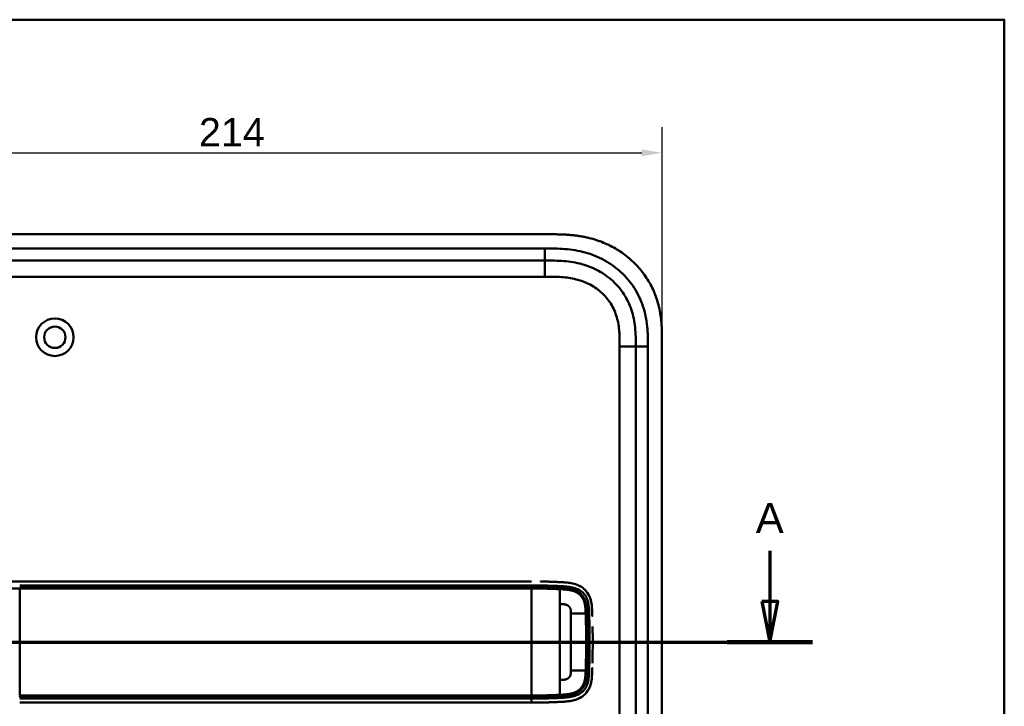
# Model space of a CAD drawing. Header units: millimetres. Extents: x 20 to 833, y 20 to 574.
# Tile 9 of 9: x 576 to 820, y 404 to 574. Entities that reach past the tile are written whole.
import ezdxf

# ---------------------------------------------------------------- set-up
doc = ezdxf.new("R2010")
doc.units = ezdxf.units.MM
doc.header["$LTSCALE"] = 2
for name, color, linetype, lineweight in [('Bemaßungen(DIN)', 7, 'Continuous', 25), ('Schnittansichtslinien(DIN)', 7, 'Continuous', 70), ('Sichtbare Kanten(DIN)', 7, 'Continuous', 50), ('Sichtbare tangentiale Kanten(DIN)', 7, 'Continuous', 50), ('Skizziergeometrie(DIN)', 7, 'Continuous', 50)]:
    doc.layers.add(name, color=color, linetype=linetype, lineweight=lineweight)
doc.styles.add('Aktuell-DINGroßer Text', font='arial.ttf')
doc.styles.add('STANDARD-DIN~0', font='arial.ttf')
doc.dimstyles.new('CAD-LAN', dxfattribs={"dimscale": 2, "dimtxt": 3.5, "dimasz": 2.5, "dimexe": 3.175, "dimexo": 0, "dimgap": 0.8, "dimtad": 1, "dimrnd": 1e-08, "dimtxsty": 'STANDARD-DIN~0', "dimcen": 0.09, "dimdle": 10, "dimclrd": 250, "dimclre": 250, "dimclrt": 250, "dimadec": 0, "dimazin": 2, "dimtfac": 1, "dimtmove": 0, "dimatfit": 3, "dimfxl": 1, "dimtolj": 1, "dimtzin": 0, "dimlwd": 25, "dimlwe": 25, "dimarcsym": 0})

# ---------------------------------------------------------------- blocks, each defined once
blk = doc.blocks.new('Ränder Standardrahmen')
at = {"layer": 'Skizziergeometrie(DIN)', "flags": 128}
blk.add_lwpolyline([(10, 10), (10, 287), (410, 287), (410, 10), (10, 10)], dxfattribs=at)
blk = doc.blocks.new('*D21')
at = {"layer": 'Bemaßungen(DIN)', "color": 250, "linetype": 'Continuous', "lineweight": 25, "true_color": 0x3f3f3f, "transparency": 16777216}
for p, q in [((521.15, 494.06), (521.15, 547.37)), ((735.15, 494.06), (735.15, 547.37)), ((526.15, 541.02), (730.15, 541.02))]:
    blk.add_line(p, q, dxfattribs=at)
at = {"layer": 'Bemaßungen(DIN)', "color": 250, "linetype": 'Continuous', "true_color": 0x3f3f3f, "transparency": 16777216}
for points in [[(526.15, 541.86), (526.15, 540.19), (521.15, 541.02)], [(730.15, 541.86), (730.15, 540.19), (735.15, 541.02)]]:
    blk.add_solid(points, dxfattribs=at)
at = {"layer": 'Defpoints', "color": 0, "linetype": 'Continuous', "transparency": 16777216}
for p in [(735.15, 541.02), (521.15, 494.06), (735.15, 494.06)]:
    blk.add_point(p, dxfattribs=at)
at = {"layer": 'Bemaßungen(DIN)', "color": 250, "linetype": 'Continuous', "lineweight": 25, "true_color": 0x3f3f3f, "transparency": 16777216, "insert": (620.37, 549.65), "char_height": 7, "attachment_point": 1, "style": 'STANDARD-DIN~0'}
blk.add_mtext('\\A1;214', dxfattribs=at)
blk = doc.blocks.new('2DTransSchnitt0')
at = {"layer": 'Schnittansichtslinien(DIN)', "linetype": 'Continuous'}
for p, q in [((380.94, 221.23), (380.94, 214.92)), ((379.94, 214.92), (380.94, 209.92)), ((381.94, 214.92), (379.94, 214.92)), ((380.94, 214.92), (380.94, 209.92)), ((380.94, 209.92), (381.94, 214.92)), ((246.43, 209.92), (386.22, 209.92))]:
    blk.add_line(p, q, dxfattribs=at)
at = {"layer": 'Schnittansichtslinien(DIN)', "linetype": 'Continuous', "lineweight": 140}
blk.add_line((375.66, 209.92), (386.22, 209.92), dxfattribs=at)
at = {"layer": 'Schnittansichtslinien(DIN)', "linetype": 'Continuous', "flags": 128}
blk.add_lwpolyline([(379.94, 214.92), (380.94, 209.92), (381.94, 214.92), (379.94, 214.92)], dxfattribs=at)
at = {"layer": 'Schnittansichtslinien(DIN)'}
blk.add_solid([(379.94, 214.92), (380.94, 209.92), (381.94, 214.92), (379.94, 214.92)], dxfattribs=at)
at = {"layer": 'Schnittansichtslinien(DIN)', "insert": (379.19, 223.42), "char_height": 3.73, "attachment_point": 7, "style": 'Aktuell-DINGroßer Text'}
blk.add_mtext('A', dxfattribs=at)

msp = doc.modelspace()

# ---------------------------------------------------------------- linework, layer by layer
at = {"layer": 'Sichtbare Kanten(DIN)'}
for p, q in [((707.11, 520.843), (548.188, 520.843)), ((706.111, 514.343), (561.187, 514.343)), ((728.649, 303.628), (728.649, 493.059)), ((735.149, 302.628), (735.149, 494.059)), ((702.786, 434.847), (575.934, 434.847)), ((712.572, 422.843), (712.573, 422.843)), ((716.623, 422.843), (716.623, 422.843)), ((712.573, 416.843), (712.572, 416.843)), ((716.623, 416.843), (716.623, 416.843)), ((575.934, 404.847), (702.786, 404.847))]:
    msp.add_line(p, q, dxfattribs=at)
for radius in [4.65, 2.65]:
    msp.add_circle((584.649, 495.343), radius, dxfattribs=at)
for centre, radius, start, end in [((702.649, 419.843), 14, 104.46083, 104.46616), ((702.649, 419.843), 13.8, 100.78374, 100.78832), ((702.649, 419.844), 13.799, 73.28693, 73.28729), ((702.648, 419.843), 11.701, 31.98569, 31.98649), ((702.649, 419.843), 11.6, 31.18578, 31.18695), ((702.649, 419.843), 11.5, 30.35256, 30.35418), ((702.649, 419.843), 11.5, 329.64582, 329.64689), ((702.649, 419.844), 11.6, 328.81305, 328.81381), ((702.65, 419.843), 11.698, 328.01351, 328.01403), ((702.649, 419.843), 14, 255.42748, 255.43284), ((702.649, 419.843), 13.8, 259.06815, 259.07275), ((702.648, 419.846), 13.803, 286.81616, 286.8165)]:
    msp.add_arc(centre, radius, start, end, dxfattribs=at)
for points, degree, knots in [([(735.149, 494.059), (735.149, 494.357), (735.149, 494.956), (735.143, 495.71), (735.131, 496.466), (735.113, 497.075), (735.079, 497.838), (735.041, 498.449), (734.966, 499.368), (734.864, 500.288), (734.653, 501.666), (734.398, 502.883), (733.991, 504.386), (733.591, 505.569), (732.999, 507.013), (732.453, 508.137), (731.683, 509.496), (730.998, 510.541), (730.064, 511.79), (729.256, 512.742), (728.175, 513.865), (727.258, 514.709), (726.05, 515.693), (725.039, 516.421), (723.724, 517.254), (722.635, 517.857), (721.233, 518.53), (720.083, 519.004), (718.616, 519.513), (717.423, 519.854), (716.066, 520.167), (715.155, 520.337), (714.24, 520.478), (713.629, 520.558), (712.866, 520.641), (712.255, 520.695), (711.492, 520.75), (710.883, 520.782), (709.97, 520.818), (708.759, 520.843), (707.708, 520.844), (707.11, 520.843)], 3, [0.00000945, 0.00000945, 0.00000945, 0.00000945, 0.02084254, 0.04167563, 0.05209218, 0.07292527, 0.08334182, 0.10417491, 0.11459146, 0.14584109, 0.16667419, 0.20834037, 0.22917346, 0.27083965, 0.29167274, 0.33333892, 0.35417201, 0.3958382, 0.41667129, 0.45833747, 0.47917057, 0.52083675, 0.54166984, 0.58333603, 0.60416912, 0.6458353, 0.66666839, 0.70833458, 0.72916767, 0.77083385, 0.79166695, 0.82291658, 0.83333313, 0.85416622, 0.86458277, 0.88541586, 0.89583241, 0.9166655, 0.92708204, 0.95833168, 0.99999787, 0.99999787, 0.99999787, 0.99999787]), ([(728.649, 493.059), (728.649, 493.859), (728.647, 495.443), (728.517, 497.749), (728.187, 499.966), (727.44, 502.795), (725.881, 506.073), (723.05, 509.416), (719.466, 511.959), (716.032, 513.321), (713.115, 513.958), (710.849, 514.235), (708.512, 514.342), (706.916, 514.343), (706.111, 514.343)], 3, [41.2275228, 41.2275228, 41.2275228, 41.2275228, 41.4710255, 41.7145268, 41.9580281, 42.2015293, 42.6885319, 43.1755344, 43.662537, 44.1495395, 44.3930408, 44.6365421, 44.8800433, 45.1235454, 45.1235454, 45.1235454, 45.1235454]), ([(549.307, 434.847), (549.692, 434.847), (550.059, 434.847), (550.863, 434.847), (551.283, 434.847), (552.548, 434.847), (553.436, 434.847), (556.309, 434.847), (558.39, 434.847), (563.537, 434.847), (566.646, 434.847), (571.807, 434.847), (573.871, 434.847), (575.934, 434.847)], 3, [0, 0, 0, 0, 0.1534173, 0.1534173, 0.3047718, 0.3047718, 0.5966116, 0.5966116, 1.2249955, 1.2249955, 2.1545342, 2.1545342, 2.7736042, 2.7736042, 2.7736042, 2.7736042]), ([(705.017, 434.837), (705.017, 434.837), (705.017, 434.837), (705.017, 434.837), (705.017, 434.837), (705.018, 434.837), (705.018, 434.837), (705.018, 434.837), (705.019, 434.837), (705.024, 434.836), (705.03, 434.836), (705.042, 434.836), (705.048, 434.836), (705.073, 434.836), (705.092, 434.836), (705.207, 434.834), (705.304, 434.833), (705.434, 434.83), (705.466, 434.83), (705.509, 434.829), (705.52, 434.829), (705.535, 434.829), (705.538, 434.829), (705.543, 434.829), (705.544, 434.829), (705.546, 434.829), (705.546, 434.829), (705.547, 434.829), (705.547, 434.829), (705.547, 434.829), (705.547, 434.829), (705.547, 434.829)], 3, [0, 0, 0, 0, 0.000010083, 0.000010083, 0.000030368, 0.000030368, 0.000084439, 0.000084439, 0.00022861, 0.00022861, 0.001766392, 0.001766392, 0.003816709, 0.003816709, 0.009284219, 0.009284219, 0.038444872, 0.038444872, 0.048164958, 0.048164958, 0.051405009, 0.051405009, 0.052485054, 0.052485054, 0.052845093, 0.052845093, 0.052965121, 0.052965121, 0.053005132, 0.053005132, 0.053043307, 0.053043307, 0.053043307, 0.053043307]), ([(709.915, 434.68), (709.915, 434.68), (709.896, 434.681), (709.706, 434.69), (709.34, 434.706), (708.785, 434.732), (708.03, 434.76), (707.224, 434.789), (706.55, 434.807), (706.058, 434.819), (705.743, 434.825), (705.601, 434.828), (705.547, 434.829)], 5, [0, 0, 0, 0, 0, 0, 0.00002286, 0.00969157, 0.09825636, 0.18682115, 0.27538594, 0.36395073, 0.40823312, 0.43566831, 0.43566831, 0.43566831, 0.43566831, 0.43566831, 0.43566831]), ([(711.615, 434.566), (711.558, 434.572), (711.502, 434.577), (711.445, 434.582), (711.166, 434.608), (710.889, 434.628), (710.609, 434.644)], 3, [1.11173243, 1.11173243, 1.11173243, 1.11173243, 1.12964673, 1.12964673, 1.12964673, 1.21762011, 1.21762011, 1.21762011, 1.21762011]), ([(710.609, 434.644), (710.609, 434.644), (710.609, 434.644), (710.609, 434.644), (710.61, 434.644), (710.61, 434.644), (710.61, 434.644), (710.612, 434.644), (710.613, 434.644), (710.618, 434.644), (710.621, 434.644), (710.635, 434.643), (710.645, 434.642), (710.686, 434.64), (710.717, 434.638), (710.839, 434.63), (710.931, 434.624), (711.16, 434.607), (711.297, 434.596), (711.486, 434.579), (711.537, 434.574), (711.593, 434.568), (711.598, 434.567), (711.606, 434.567), (711.61, 434.566), (711.614, 434.566), (711.614, 434.566), (711.614, 434.566), (711.615, 434.566), (711.615, 434.566), (711.615, 434.566), (711.615, 434.566), (711.615, 434.566), (711.615, 434.566), (711.615, 434.566), (711.615, 434.566)], 3, [0, 0, 0, 0, 0.00003166, 0.00003166, 0.00007175, 0.00007175, 0.00018596, 0.00018596, 0.00052834, 0.00052834, 0.00155512, 0.00155512, 0.00463506, 0.00463506, 0.01387455, 0.01387455, 0.04159373, 0.04159373, 0.08317483, 0.08317483, 0.09876657, 0.09876657, 0.10022825, 0.10022825, 0.1013247, 0.1013247, 0.10142449, 0.10142449, 0.10147482, 0.10147482, 0.10150042, 0.10150042, 0.10151366, 0.10151366, 0.10152856, 0.10152856, 0.10152856, 0.10152856]), ([(710.744, 434.636), (711.94, 434.561), (713.15, 434.416), (714.888, 433.696), (715.462, 433.344), (716.444, 432.419), (716.823, 431.881), (717.403, 430.638), (717.577, 429.962), (717.706, 429.108), (717.726, 428.95), (717.744, 428.792)], 3, [0.0824985, 0.0824985, 0.0824985, 0.0824985, 0.4375462, 0.4375462, 0.6395491, 0.6395491, 0.838061, 0.838061, 1.045951, 1.045951, 1.0928074, 1.0928074, 1.0928074, 1.0928074]), ([(717.11, 431.262), (717.11, 431.262), (717.11, 431.262), (717.111, 431.262), (717.111, 431.262), (717.111, 431.261), (717.111, 431.261), (717.112, 431.259), (717.112, 431.258), (717.114, 431.254), (717.116, 431.251), (717.122, 431.238), (717.126, 431.228), (717.144, 431.189), (717.157, 431.16), (717.208, 431.043), (717.244, 430.954), (717.29, 430.831), (717.303, 430.797), (717.32, 430.75), (717.324, 430.738), (717.33, 430.72), (717.332, 430.715), (717.335, 430.708), (717.336, 430.705), (717.337, 430.702), (717.337, 430.701), (717.338, 430.699), (717.338, 430.698), (717.338, 430.697), (717.338, 430.697), (717.339, 430.696), (717.339, 430.696), (717.339, 430.696), (717.339, 430.696), (717.339, 430.696), (717.339, 430.696), (717.339, 430.696), (717.339, 430.696), (717.339, 430.696)], 3, [0, 0, 0, 0, 0.000053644, 0.000053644, 0.000093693, 0.000093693, 0.000213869, 0.000213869, 0.000574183, 0.000574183, 0.001654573, 0.001654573, 0.00489501, 0.00489501, 0.014615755, 0.014615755, 0.043784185, 0.043784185, 0.054719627, 0.054719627, 0.058820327, 0.058820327, 0.060417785, 0.060417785, 0.061217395, 0.061217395, 0.061618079, 0.061618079, 0.061819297, 0.061819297, 0.061920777, 0.061920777, 0.061972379, 0.061972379, 0.061999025, 0.061999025, 0.062013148, 0.062013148, 0.062029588, 0.062029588, 0.062029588, 0.062029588]), ([(717.849, 427.109), (717.849, 427.109), (717.849, 427.109), (717.849, 427.109), (717.849, 427.108), (717.849, 427.108), (717.849, 427.108), (717.849, 427.106), (717.849, 427.105), (717.849, 427.1), (717.849, 427.096), (717.85, 427.082), (717.85, 427.071), (717.852, 427.028), (717.853, 426.996), (717.857, 426.866), (717.86, 426.769), (717.865, 426.599), (717.868, 426.526), (717.872, 426.399), (717.873, 426.344), (717.875, 426.285), (717.875, 426.28), (717.876, 426.271), (717.876, 426.267), (717.876, 426.263), (717.876, 426.262), (717.876, 426.261), (717.876, 426.26), (717.876, 426.259), (717.876, 426.259), (717.876, 426.259), (717.876, 426.259), (717.876, 426.259)], 3, [0, 0, 0, 0, 0.0000685, 0.0000685, 0.000108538, 0.000108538, 0.000228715, 0.000228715, 0.000589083, 0.000589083, 0.00166957, 0.00166957, 0.004910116, 0.004910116, 0.014630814, 0.014630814, 0.043792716, 0.043792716, 0.065662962, 0.065662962, 0.08206584, 0.08206584, 0.083603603, 0.083603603, 0.084757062, 0.084757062, 0.084973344, 0.084973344, 0.085135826, 0.085135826, 0.085162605, 0.085162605, 0.085175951, 0.085175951, 0.085175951, 0.085175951]), ([(717.96, 422.152), (717.956, 422.563), (717.95, 422.975), (717.943, 423.387), (717.942, 423.483), (717.94, 423.579), (717.938, 423.674)], 3, [0.93532744, 0.93532744, 0.93532744, 0.93532744, 1.05789587, 1.05789587, 1.05789587, 1.08637381, 1.08637381, 1.08637381, 1.08637381]), ([(717.96, 422.152), (717.96, 422.152), (717.96, 422.151), (717.96, 422.151), (717.96, 422.151), (717.96, 422.15), (717.96, 422.15), (717.96, 422.148), (717.96, 422.147), (717.96, 422.142), (717.96, 422.139), (717.96, 422.124), (717.96, 422.114), (717.961, 422.07), (717.961, 422.038), (717.963, 421.908), (717.963, 421.811), (717.967, 421.422), (717.969, 421.131), (717.97, 420.801), (717.971, 420.763), (717.971, 420.706), (717.971, 420.687), (717.971, 420.659), (717.971, 420.649), (717.971, 420.635), (717.971, 420.63), (717.971, 420.623), (717.971, 420.621), (717.971, 420.617), (717.971, 420.616), (717.971, 420.614), (717.971, 420.614), (717.971, 420.613), (717.971, 420.613), (717.971, 420.612), (717.971, 420.612), (717.971, 420.612), (717.971, 420.612), (717.971, 420.612), (717.971, 420.612), (717.971, 420.612), (717.971, 420.611), (717.971, 420.611)], 3, [0, 0, 0, 0, 0.00007709, 0.00007709, 0.00011709, 0.00011709, 0.0002371, 0.0002371, 0.00059712, 0.00059712, 0.00167714, 0.00167714, 0.00491717, 0.00491717, 0.0146372, 0.0146372, 0.04379722, 0.04379722, 0.13127739, 0.13127739, 0.14267196, 0.14267196, 0.14836928, 0.14836928, 0.15121799, 0.15121799, 0.1526424, 0.1526424, 0.15335466, 0.15335466, 0.15371085, 0.15371085, 0.153889, 0.153889, 0.15397814, 0.15397814, 0.15402277, 0.15402277, 0.15404514, 0.15404514, 0.15405638, 0.15405638, 0.15406789, 0.15406789, 0.15406789, 0.15406789]), ([(717.971, 419.086), (717.972, 419.34), (717.973, 419.593), (717.973, 419.847), (717.973, 420.102), (717.972, 420.356), (717.971, 420.611)], 3, [0.62936601, 0.62936601, 0.62936601, 0.62936601, 0.70537642, 0.70537642, 0.70537642, 0.78178644, 0.78178644, 0.78178644, 0.78178644]), ([(717.938, 416.02), (717.94, 416.115), (717.942, 416.211), (717.943, 416.306), (717.95, 416.719), (717.956, 417.131), (717.96, 417.542)], 3, [0.32448872, 0.32448872, 0.32448872, 0.32448872, 0.35285696, 0.35285696, 0.35285696, 0.47549945, 0.47549945, 0.47549945, 0.47549945]), ([(717.971, 419.086), (717.971, 419.086), (717.971, 419.085), (717.971, 419.085), (717.971, 419.085), (717.971, 419.084), (717.971, 419.084), (717.971, 419.082), (717.971, 419.081), (717.971, 419.076), (717.971, 419.073), (717.971, 419.058), (717.971, 419.048), (717.971, 419.004), (717.971, 418.972), (717.97, 418.842), (717.97, 418.745), (717.967, 418.356), (717.965, 418.065), (717.962, 417.719), (717.961, 417.664), (717.961, 417.589), (717.96, 417.568), (717.96, 417.547), (717.96, 417.546), (717.96, 417.544), (717.96, 417.544), (717.96, 417.543), (717.96, 417.543), (717.96, 417.543), (717.96, 417.542), (717.96, 417.542), (717.96, 417.542), (717.96, 417.542), (717.96, 417.542), (717.96, 417.542)], 3, [0, 0, 0, 0, 0.00006794, 0.00006794, 0.00010794, 0.00010794, 0.00022795, 0.00022795, 0.00058796, 0.00058796, 0.00166798, 0.00166798, 0.00490801, 0.00490801, 0.01462802, 0.01462802, 0.04378804, 0.04378804, 0.13126821, 0.13126821, 0.14767072, 0.14767072, 0.15382172, 0.15382172, 0.15411335, 0.15411335, 0.15425925, 0.15425925, 0.15433227, 0.15433227, 0.15436886, 0.15436886, 0.15438723, 0.15438723, 0.15440595, 0.15440595, 0.15440595, 0.15440595]), ([(717.938, 416.02), (717.938, 416.02), (717.938, 416.02), (717.938, 416.02), (717.938, 416.019), (717.938, 416.019), (717.938, 416.019), (717.938, 416.017), (717.938, 416.016), (717.938, 416.011), (717.938, 416.007), (717.938, 415.993), (717.937, 415.982), (717.937, 415.939), (717.936, 415.907), (717.934, 415.777), (717.932, 415.68), (717.924, 415.291), (717.918, 415), (717.91, 414.686), (717.91, 414.664), (717.909, 414.638), (717.909, 414.634), (717.909, 414.627), (717.909, 414.623), (717.909, 414.62), (717.909, 414.619), (717.908, 414.618), (717.908, 414.618), (717.908, 414.617), (717.908, 414.617), (717.908, 414.617)], 3, [0, 0, 0, 0, 0.00003042, 0.00003042, 0.00007044, 0.00007044, 0.00019048, 0.00019048, 0.00055053, 0.00055053, 0.00163058, 0.00163058, 0.00487062, 0.00487062, 0.01459066, 0.01459066, 0.0437507, 0.0437507, 0.13123111, 0.13123111, 0.13788283, 0.13788283, 0.13913003, 0.13913003, 0.14006547, 0.14006547, 0.14024087, 0.14024087, 0.14037254, 0.14037254, 0.14038465, 0.14038465, 0.14038465, 0.14038465]), ([(717.876, 413.433), (717.876, 413.433), (717.876, 413.433), (717.876, 413.433), (717.876, 413.433), (717.876, 413.433), (717.876, 413.432), (717.875, 413.416), (717.875, 413.398), (717.874, 413.358), (717.873, 413.335), (717.868, 413.191), (717.865, 413.069), (717.858, 412.867), (717.856, 412.785), (717.852, 412.677), (717.851, 412.65), (717.85, 412.614), (717.85, 412.605), (717.849, 412.593), (717.849, 412.59), (717.849, 412.586), (717.849, 412.585), (717.849, 412.584), (717.849, 412.583), (717.849, 412.583), (717.849, 412.582), (717.849, 412.582)], 3, [0, 0, 0, 0, 0.000012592, 0.000012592, 0.000034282, 0.000034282, 0.000102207, 0.000102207, 0.005244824, 0.005244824, 0.012100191, 0.012100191, 0.048663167, 0.048663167, 0.073039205, 0.073039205, 0.081164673, 0.081164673, 0.083873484, 0.083873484, 0.084776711, 0.084776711, 0.085077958, 0.085077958, 0.085178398, 0.085178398, 0.085279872, 0.085279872, 0.085279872, 0.085279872]), ([(710.732, 405.056), (711.814, 405.124), (712.902, 405.247), (714.577, 405.838), (715.186, 406.162), (716.24, 407.038), (716.656, 407.556), (717.345, 408.852), (717.544, 409.588), (717.748, 410.817), (717.793, 411.359), (717.821, 411.904)], 3, [-1.1255121, -1.1255121, -1.1255121, -1.1255121, -0.8348812, -0.8348812, -0.6468758, -0.6468758, -0.4644401, -0.4644401, -0.2506566, -0.2506566, -0.0864851, -0.0864851, -0.0864851, -0.0864851]), ([(717.335, 408.988), (717.335, 408.988), (717.335, 408.988), (717.335, 408.987), (717.335, 408.987), (717.335, 408.987), (717.335, 408.987), (717.335, 408.986), (717.335, 408.985), (717.334, 408.983), (717.333, 408.981), (717.33, 408.972), (717.328, 408.966), (717.319, 408.942), (717.313, 408.923), (717.286, 408.85), (717.265, 408.795), (717.222, 408.687), (717.2, 408.634), (717.166, 408.555), (717.155, 408.529), (717.137, 408.489), (717.131, 408.476), (717.122, 408.456), (717.119, 408.45), (717.115, 408.44), (717.113, 408.437), (717.111, 408.432), (717.11, 408.43), (717.109, 408.427), (717.108, 408.427), (717.108, 408.425), (717.108, 408.425), (717.107, 408.424), (717.107, 408.424), (717.107, 408.424), (717.107, 408.424), (717.107, 408.424), (717.107, 408.423), (717.107, 408.423), (717.107, 408.423), (717.107, 408.423)], 3, [0, 0, 0, 0, 0.000029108, 0.000029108, 0.000069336, 0.000069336, 0.000142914, 0.000142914, 0.000363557, 0.000363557, 0.001025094, 0.001025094, 0.003009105, 0.003009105, 0.008960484, 0.008960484, 0.026815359, 0.026815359, 0.044302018, 0.044302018, 0.053052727, 0.053052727, 0.057429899, 0.057429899, 0.059619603, 0.059619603, 0.06071547, 0.06071547, 0.061264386, 0.061264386, 0.061539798, 0.061539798, 0.061678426, 0.061678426, 0.06174862, 0.06174862, 0.061784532, 0.061784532, 0.061803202, 0.061803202, 0.061823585, 0.061823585, 0.061823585, 0.061823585]), ([(711.574, 405.123), (711.574, 405.123), (711.573, 405.123), (711.572, 405.123), (711.571, 405.123), (711.567, 405.123), (711.564, 405.122), (711.548, 405.121), (711.535, 405.119), (711.23, 405.09), (710.937, 405.069), (709.077, 404.957), (707.503, 404.904), (704.882, 404.85), (703.834, 404.847), (702.786, 404.847)], 3, [0, 0, 0, 0, 0.00009264, 0.00009264, 0.00046302, 0.00046302, 0.00120364, 0.00120364, 0.00534923, 0.00534923, 0.09385067, 0.09385067, 0.56580638, 0.56580638, 0.8802723, 0.8802723, 0.8802723, 0.8802723]), ([(706.489, 404.885), (706.618, 404.888), (706.925, 404.896), (707.413, 404.911), (708.087, 404.935), (708.787, 404.962), (709.34, 404.987), (709.705, 405.003), (709.896, 405.012), (709.915, 405.013)], 5, [0.37850292, 0.37850292, 0.37850292, 0.37850292, 0.37850292, 0.37850292, 0.44282401, 0.53138881, 0.61995362, 0.70851842, 0.71828181, 0.71828181, 0.71828181, 0.71828181, 0.71828181, 0.71828181])]:
    msp.add_open_spline(points, degree=degree, knots=knots, dxfattribs=at)
for points in [[(717.339, 430.696), (717.272, 430.888), (717.196, 431.077), (717.11, 431.262)], [(717.854, 426.949), (717.855, 426.941), (717.855, 426.934), (717.855, 426.926)], [(717.854, 412.744), (717.855, 412.752), (717.855, 412.759), (717.855, 412.767)], [(717.106, 408.423), (717.192, 408.608), (717.268, 408.796), (717.335, 408.988)]]:
    msp.add_open_spline(points, degree=3, dxfattribs=at)
at = {"layer": 'Sichtbare tangentiale Kanten(DIN)'}
for p, q in [((561.187, 517.343), (706.111, 517.343)), ((706.111, 514.343), (706.111, 517.343)), ((706.111, 514.343), (706.111, 510.343)), ((706.111, 510.343), (561.187, 510.343)), ((724.649, 303.628), (724.649, 493.059)), ((724.649, 493.059), (728.649, 493.059)), ((728.649, 493.059), (731.649, 493.059)), ((731.649, 493.059), (731.649, 303.628)), ((575.934, 406.591), (575.934, 433.103)), ((702.786, 433.399), (702.786, 433.857)), ((709.802, 433.234), (709.838, 433.693)), ((716.527, 426.926), (717.094, 426.926)), ((716.527, 412.767), (717.094, 412.767)), ((702.786, 405.837), (702.786, 406.294)), ((709.802, 406.459), (709.838, 406))]:
    msp.add_line(p, q, dxfattribs=at)
for centre, major_axis, start_param, end_param in [((709.79, 409.478), (0, 24.021), 5.6792479, 6.0669001), ((709.79, 430.271), (0, -24.076), 0.258128, 0.6390408)]:
    msp.add_ellipse(centre, major_axis=major_axis, ratio=0.00001, start_param=start_param, end_param=end_param, dxfattribs=at)
for points, degree, knots in [([(706.111, 517.343), (706.916, 517.343), (708.563, 517.343), (711.087, 517.229), (713.609, 516.922), (716.926, 516.199), (720.904, 514.625), (725.096, 511.654), (728.429, 507.721), (730.267, 503.852), (731.133, 500.563), (731.507, 498.04), (731.648, 495.506), (731.649, 493.859), (731.649, 493.059)], 3, [41.2275225, 41.2275225, 41.2275225, 41.2275225, 41.4710252, 41.7145264, 41.9580277, 42.201529, 42.6885315, 43.1755341, 43.6625366, 44.1495392, 44.3930404, 44.6365417, 44.880043, 45.123546, 45.123546, 45.123546, 45.123546]), ([(723.945, 500.304), (723.775, 500.894), (723.567, 501.466), (723.325, 502.016), (723.076, 502.58), (722.782, 503.134), (722.453, 503.659), (722.122, 504.187), (721.749, 504.695), (721.345, 505.17), (720.939, 505.645), (720.495, 506.096), (720.026, 506.51), (719.558, 506.923), (719.059, 507.304), (718.538, 507.649), (718.019, 507.994), (717.474, 508.304), (716.915, 508.577), (716.356, 508.849), (715.775, 509.088), (715.188, 509.289), (715.185, 509.29), (715.182, 509.292), (715.178, 509.293), (714.599, 509.491), (714.002, 509.657), (713.403, 509.791), (713.398, 509.792), (713.392, 509.794), (713.387, 509.795), (712.797, 509.926), (712.205, 510.027), (711.605, 510.105), (711.596, 510.106), (711.586, 510.107), (711.577, 510.108), (710.984, 510.184), (710.396, 510.236), (709.779, 510.272), (709.771, 510.272), (709.764, 510.273), (709.757, 510.273), (709.451, 510.291), (709.157, 510.303), (708.856, 510.313), (708.546, 510.323), (708.237, 510.33), (707.93, 510.335), (707.321, 510.343), (706.716, 510.343), (706.111, 510.343)], 3, [0, 0, 0, 0, 0.1818471, 0.1818471, 0.1818471, 0.3687122, 0.3687122, 0.3687122, 0.5566899, 0.5566899, 0.5566899, 0.7451003, 0.7451003, 0.7451003, 0.9328992, 0.9328992, 0.9328992, 1.1203708, 1.1203708, 1.1203708, 1.3077792, 1.3077792, 1.3077792, 1.3088638, 1.3088638, 1.3088638, 1.4939899, 1.4939899, 1.4939899, 1.4956398, 1.4956398, 1.4956398, 1.6777905, 1.6777905, 1.6777905, 1.6806002, 1.6806002, 1.6806002, 1.8606637, 1.8606637, 1.8606637, 1.8628262, 1.8628262, 1.8628262, 1.9520853, 1.9520853, 1.9520853, 2.0438684, 2.0438684, 2.0438684, 2.2253748, 2.2253748, 2.2253748, 2.2253748]), ([(724.649, 493.059), (724.649, 493.294), (724.649, 493.53), (724.648, 493.765), (724.648, 493.909), (724.647, 494.052), (724.646, 494.196), (724.646, 494.268), (724.645, 494.34), (724.644, 494.412), (724.643, 494.556), (724.641, 494.699), (724.638, 494.843), (724.637, 494.919), (724.636, 494.995), (724.634, 495.072), (724.632, 495.148), (724.63, 495.224), (724.628, 495.3), (724.624, 495.452), (724.619, 495.605), (724.612, 495.763), (724.6, 496.071), (724.584, 496.365), (724.561, 496.67), (724.561, 496.677), (724.56, 496.685), (724.56, 496.692), (724.514, 497.309), (724.448, 497.898), (724.352, 498.487), (724.35, 498.496), (724.349, 498.505), (724.347, 498.514), (724.249, 499.112), (724.118, 499.703), (723.954, 500.273), (723.951, 500.283), (723.948, 500.294), (723.945, 500.304)], 3, [0, 0, 0, 0, 0.07060207, 0.07060207, 0.07060207, 0.11373454, 0.11373454, 0.11373454, 0.13530078, 0.13530078, 0.13530078, 0.17843325, 0.17843325, 0.17843325, 0.20129346, 0.20129346, 0.20129346, 0.22415366, 0.22415366, 0.22415366, 0.26987408, 0.26987408, 0.26987408, 0.35911937, 0.35911937, 0.35911937, 0.36131491, 0.36131491, 0.36131491, 0.54166811, 0.54166811, 0.54166811, 0.54438603, 0.54438603, 0.54438603, 0.72751094, 0.72751094, 0.72751094, 0.73075248, 0.73075248, 0.73075248, 0.73075248]), ([(717.11, 431.262), (717.033, 431.429), (716.948, 431.592), (716.854, 431.75), (716.572, 432.228), (716.214, 432.657), (715.806, 433.012), (715.397, 433.367), (714.94, 433.65), (714.46, 433.868), (713.979, 434.087), (713.476, 434.243), (712.969, 434.355), (712.519, 434.454), (712.067, 434.519), (711.615, 434.566)], 3, [0.43542627, 0.43542627, 0.43542627, 0.43542627, 0.48834098, 0.48834098, 0.48834098, 0.64866741, 0.64866741, 0.64866741, 0.80899385, 0.80899385, 0.80899385, 0.96932029, 0.96932029, 0.96932029, 1.11173243, 1.11173243, 1.11173243, 1.11173243]), ([(547.422, 433.097), (548.25, 433.097), (549.179, 433.097), (550.206, 433.097), (550.719, 433.097), (551.256, 433.097), (551.809, 433.097), (552.363, 433.097), (552.933, 433.097), (553.516, 433.097), (554.098, 433.098), (554.693, 433.098), (555.295, 433.098), (555.896, 433.098), (556.506, 433.098), (557.12, 433.099), (557.733, 433.099), (558.351, 433.099), (558.972, 433.099), (559.593, 433.1), (560.216, 433.1), (560.84, 433.1), (561.465, 433.1), (562.091, 433.101), (562.718, 433.101), (563.346, 433.101), (563.974, 433.101), (564.602, 433.102), (565.231, 433.102), (565.86, 433.102), (566.49, 433.102), (567.12, 433.102), (567.749, 433.102), (568.379, 433.102), (569.009, 433.102), (569.639, 433.103), (570.269, 433.103), (570.899, 433.103), (571.529, 433.103), (572.159, 433.103), (572.789, 433.103), (573.419, 433.103), (574.049, 433.103), (574.677, 433.103), (575.306, 433.103), (575.934, 433.103)], 3, [-0.0090822, -0.0090822, -0.0090822, -0.0090822, 0.368934, 0.368934, 0.368934, 0.5579421, 0.5579421, 0.5579421, 0.7469502, 0.7469502, 0.7469502, 0.9359583, 0.9359583, 0.9359583, 1.1249664, 1.1249664, 1.1249664, 1.3139745, 1.3139745, 1.3139745, 1.5029826, 1.5029826, 1.5029826, 1.6919907, 1.6919907, 1.6919907, 1.8809988, 1.8809988, 1.8809988, 2.0700069, 2.0700069, 2.0700069, 2.259015, 2.259015, 2.259015, 2.4480231, 2.4480231, 2.4480231, 2.6370312, 2.6370312, 2.6370312, 2.8260393, 2.8260393, 2.8260393, 3.0147053, 3.0147053, 3.0147053, 3.0147053]), ([(575.934, 433.857), (585.89, 433.857), (595.874, 433.857), (605.821, 433.857), (626.25, 433.857), (646.724, 433.857), (667.162, 433.857), (673.746, 433.857), (680.337, 433.857), (686.934, 433.857), (692.239, 433.857), (697.554, 433.857), (702.786, 433.857)], 3, [23.2299829, 23.2299829, 23.2299829, 23.2299829, 26.2168354, 26.2168354, 26.2168354, 32.3515912, 32.3515912, 32.3515912, 34.3279835, 34.3279835, 34.3279835, 35.9173864, 35.9173864, 35.9173864, 35.9173864]), ([(702.793, 433.399), (702.786, 433.399), (699.64, 433.4), (693.305, 433.399), (683.75, 433.4), (671.073, 433.399), (655.223, 433.4), (639.356, 433.399), (623.503, 433.399), (609.236, 433.399), (596.545, 433.399), (587.031, 433.399), (580.691, 433.399), (577.52, 433.399), (575.934, 433.399)], 5, [20.6437384, 20.6437384, 20.6437384, 20.6437384, 20.6437384, 20.6437384, 20.6474288, 22.2330696, 23.8187104, 25.4043512, 26.989992, 28.5756328, 30.1612736, 31.7469144, 32.5397348, 33.3329244, 33.3329244, 33.3329244, 33.3329244, 33.3329244, 33.3329244]), ([(575.935, 433.103), (578.578, 433.103), (581.22, 433.103), (586.505, 433.103), (589.147, 433.103), (597.076, 433.103), (602.362, 433.103), (612.934, 433.103), (618.219, 433.103), (628.788, 433.103), (634.073, 433.103), (644.645, 433.103), (649.933, 433.103), (660.505, 433.103), (665.788, 433.103), (676.354, 433.103), (681.64, 433.103), (692.232, 433.103), (697.547, 433.104), (702.786, 433.102)], 3, [3.0147053, 3.0147053, 3.0147053, 3.0147053, 3.8078678, 3.8078678, 4.6006882, 4.6006882, 6.186329, 6.186329, 7.7719698, 7.7719698, 9.3576106, 9.3576106, 10.9432514, 10.9432514, 12.5288922, 12.5288922, 14.114533, 14.114533, 15.703149, 15.703149, 15.703149, 15.703149]), ([(702.786, 433.102), (702.954, 433.102), (703.294, 433.102), (703.808, 433.102), (704.494, 433.102), (705.35, 433.087), (706.22, 433.074), (707.098, 433.047), (707.993, 433.018), (708.715, 432.987), (709.255, 432.963), (709.612, 432.946), (709.79, 432.938)], 5, [15.70314896, 15.70314896, 15.70314896, 15.70314896, 15.70314896, 15.70314896, 15.78784381, 15.87551383, 15.96318385, 16.05085387, 16.13852389, 16.22619391, 16.31386394, 16.40213792, 16.40213792, 16.40213792, 16.40213792, 16.40213792, 16.40213792]), ([(702.794, 433.857), (703.074, 433.857), (703.353, 433.857), (703.632, 433.856), (703.777, 433.856), (703.922, 433.856), (704.067, 433.855), (704.211, 433.854), (704.355, 433.853), (704.5, 433.852), (704.645, 433.85), (704.79, 433.849), (704.935, 433.848), (705.08, 433.846), (705.224, 433.844), (705.369, 433.841), (705.513, 433.839), (705.658, 433.837), (705.803, 433.834), (705.948, 433.831), (706.093, 433.828), (706.239, 433.824), (706.531, 433.818), (706.824, 433.81), (707.122, 433.8), (707.419, 433.791), (707.721, 433.781), (708.025, 433.77), (708.329, 433.759), (708.636, 433.746), (708.94, 433.734), (709.245, 433.721), (709.545, 433.707), (709.838, 433.693)], 3, [35.91738638, 35.91738638, 35.91738638, 35.91738638, 36.00219131, 36.00219131, 36.00219131, 36.0464737, 36.0464737, 36.0464737, 36.0907561, 36.0907561, 36.0907561, 36.13503849, 36.13503849, 36.13503849, 36.17932089, 36.17932089, 36.17932089, 36.22360328, 36.22360328, 36.22360328, 36.26788568, 36.26788568, 36.26788568, 36.35645047, 36.35645047, 36.35645047, 36.44501526, 36.44501526, 36.44501526, 36.53358005, 36.53358005, 36.53358005, 36.62221221, 36.62221221, 36.62221221, 36.62221221]), ([(709.802, 433.234), (709.802, 433.234), (709.624, 433.243), (709.267, 433.259), (708.727, 433.283), (708.003, 433.314), (707.108, 433.343), (706.226, 433.37), (705.356, 433.384), (704.498, 433.398), (703.815, 433.399), (703.304, 433.399), (702.966, 433.399), (702.801, 433.399)], 5, [19.94598273, 19.94598273, 19.94598273, 19.94598273, 19.94598273, 19.94598273, 19.94606864, 20.03373866, 20.12140868, 20.2090787, 20.29674872, 20.38441874, 20.47208877, 20.55975879, 20.64297049, 20.64297049, 20.64297049, 20.64297049, 20.64297049, 20.64297049]), ([(709.79, 432.938), (710.058, 432.925), (710.59, 432.897), (711.375, 432.847), (712.401, 432.726), (713.659, 432.378), (714.752, 431.728), (715.563, 430.748), (716.017, 429.531), (716.162, 428.505), (716.204, 427.718), (716.223, 427.19), (716.232, 426.926)], 5, [0, 0, 0, 0, 0, 0, 0.1323154, 0.2652369, 0.3981584, 0.5310799, 0.6640014, 0.7969228, 0.9298443, 1.0627357, 1.0627357, 1.0627357, 1.0627357, 1.0627357, 1.0627357]), ([(716.527, 426.926), (716.527, 426.929), (716.518, 427.196), (716.498, 427.729), (716.456, 428.536), (716.307, 429.604), (715.828, 430.903), (714.95, 431.966), (713.777, 432.659), (712.459, 433.02), (711.405, 433.142), (710.608, 433.193), (710.072, 433.221), (709.802, 433.234)], 5, [18.8815067, 18.8815067, 18.8815067, 18.8815067, 18.8815067, 18.8815067, 18.8826968, 19.0156183, 19.1485397, 19.2814612, 19.4143827, 19.5473042, 19.6802257, 19.8131472, 19.9459825, 19.9459825, 19.9459825, 19.9459825, 19.9459825, 19.9459825]), ([(709.838, 433.693), (709.87, 433.692), (709.901, 433.69), (709.933, 433.689), (710.461, 433.664), (710.969, 433.636), (711.467, 433.589), (711.965, 433.541), (712.454, 433.473), (712.927, 433.367), (713.399, 433.26), (713.854, 433.115), (714.274, 432.919), (714.694, 432.724), (715.078, 432.478), (715.413, 432.18), (715.747, 431.881), (716.032, 431.53), (716.258, 431.138), (716.485, 430.747), (716.653, 430.315), (716.772, 429.861), (716.892, 429.408), (716.965, 428.933), (717.011, 428.442), (717.057, 427.953), (717.077, 427.445), (717.094, 426.926)], 3, [36.6222122, 36.6222122, 36.6222122, 36.6222122, 36.6318135, 36.6318135, 36.6318135, 36.79214, 36.79214, 36.79214, 36.9524664, 36.9524664, 36.9524664, 37.1127929, 37.1127929, 37.1127929, 37.2731193, 37.2731193, 37.2731193, 37.4334457, 37.4334457, 37.4334457, 37.5937722, 37.5937722, 37.5937722, 37.7540986, 37.7540986, 37.7540986, 37.9140671, 37.9140671, 37.9140671, 37.9140671]), ([(717.849, 427.109), (717.832, 427.602), (717.811, 428.099), (717.763, 428.599), (717.712, 429.137), (717.63, 429.679), (717.487, 430.213), (717.444, 430.375), (717.394, 430.536), (717.339, 430.696)], 3, [0.01848073, 0.01848073, 0.01848073, 0.01848073, 0.1676881, 0.1676881, 0.1676881, 0.32801454, 0.32801454, 0.32801454, 0.37673844, 0.37673844, 0.37673844, 0.37673844]), ([(716.232, 426.926), (716.232, 426.926), (716.232, 426.924), (716.244, 426.57), (716.264, 425.862), (716.297, 424.796), (716.322, 423.383), (716.348, 421.613), (716.352, 419.847), (716.348, 418.08), (716.322, 416.308), (716.297, 414.895), (716.264, 413.828), (716.244, 413.121), (716.232, 412.767)], 5, [17.4648757, 17.4648757, 17.4648757, 17.4648757, 17.4648757, 17.4648757, 17.4649058, 17.4661327, 17.6430367, 17.8199407, 17.9968447, 18.1737487, 18.3506528, 18.5275568, 18.7044608, 18.8826218, 18.8826218, 18.8826218, 18.8826218, 18.8826218, 18.8826218]), ([(716.527, 412.767), (716.527, 412.767), (716.539, 413.12), (716.559, 413.824), (716.592, 414.893), (716.616, 416.304), (716.642, 418.077), (716.646, 419.847), (716.642, 421.616), (716.616, 423.39), (716.592, 424.801), (716.559, 425.869), (716.539, 426.574), (716.527, 426.926)], 5, [0.0000012, 0.0000012, 0.0000012, 0.0000012, 0.0000012, 0.0000012, 0.0000376, 0.1769417, 0.3538457, 0.5307497, 0.7076537, 0.8845577, 1.0614618, 1.2383658, 1.415305, 1.415305, 1.415305, 1.415305, 1.415305, 1.415305]), ([(717.094, 426.926), (717.095, 426.901), (717.096, 426.874), (717.097, 426.848), (717.106, 426.562), (717.115, 426.272), (717.124, 425.982), (717.132, 425.692), (717.14, 425.4), (717.147, 425.108), (717.234, 421.6), (717.234, 418.093), (717.147, 414.585), (717.14, 414.293), (717.132, 414.002), (717.124, 413.711), (717.115, 413.421), (717.106, 413.132), (717.097, 412.845), (717.096, 412.819), (717.095, 412.793), (717.094, 412.767)], 3, [0, 0, 0, 0, 0.0080362, 0.0080362, 0.0080362, 0.096166, 0.096166, 0.096166, 0.1842959, 0.1842959, 0.1842959, 1.2418542, 1.2418542, 1.2418542, 1.3299841, 1.3299841, 1.3299841, 1.418114, 1.418114, 1.418114, 1.4261482, 1.4261482, 1.4261482, 1.4261482]), ([(716.232, 412.767), (716.223, 412.503), (716.204, 411.976), (716.162, 411.189), (716.017, 410.164), (715.564, 408.947), (714.754, 407.967), (713.662, 407.316), (712.404, 406.967), (711.377, 406.847), (710.592, 406.796), (710.059, 406.769), (709.79, 406.756)], 5, [18.8826218, 18.8826218, 18.8826218, 18.8826218, 18.8826218, 18.8826218, 19.0154411, 19.1482958, 19.2811505, 19.4140052, 19.5468599, 19.6797147, 19.8125694, 19.9453572, 19.9453572, 19.9453572, 19.9453572, 19.9453572, 19.9453572]), ([(709.802, 406.459), (709.803, 406.459), (710.074, 406.472), (710.611, 406.5), (711.408, 406.551), (712.463, 406.674), (713.78, 407.036), (714.953, 407.729), (715.829, 408.793), (716.308, 410.093), (716.456, 411.16), (716.498, 411.967), (716.518, 412.5), (716.527, 412.767)], 5, [0, 0, 0, 0, 0, 0, 0.0004489, 0.1333037, 0.2661584, 0.3990131, 0.5318678, 0.6647225, 0.7975772, 0.9304319, 1.0644705, 1.0644705, 1.0644705, 1.0644705, 1.0644705, 1.0644705]), ([(717.094, 412.767), (717.077, 412.248), (717.057, 411.741), (717.011, 411.251), (716.965, 410.76), (716.892, 410.286), (716.772, 409.832), (716.653, 409.379), (716.485, 408.947), (716.258, 408.555), (716.032, 408.163), (715.748, 407.812), (715.413, 407.514), (715.078, 407.215), (714.694, 406.969), (714.274, 406.774), (713.854, 406.578), (713.399, 406.433), (712.927, 406.327), (712.455, 406.22), (711.966, 406.152), (711.468, 406.105), (710.969, 406.057), (710.46, 406.03), (709.932, 406.005), (709.902, 406.003), (709.871, 406.002), (709.84, 406)], 3, [0, 0, 0, 0, 0.159971, 0.159971, 0.159971, 0.3202974, 0.3202974, 0.3202974, 0.4806238, 0.4806238, 0.4806238, 0.6409502, 0.6409502, 0.6409502, 0.8012765, 0.8012765, 0.8012765, 0.9616029, 0.9616029, 0.9616029, 1.1219293, 1.1219293, 1.1219293, 1.2822557, 1.2822557, 1.2822557, 1.2916213, 1.2916213, 1.2916213, 1.2916213]), ([(717.335, 408.988), (717.392, 409.151), (717.443, 409.315), (717.487, 409.481), (717.63, 410.015), (717.712, 410.556), (717.763, 411.094), (717.811, 411.594), (717.832, 412.09), (717.849, 412.582)], 3, [1.63041697, 1.63041697, 1.63041697, 1.63041697, 1.680145, 1.680145, 1.680145, 1.84047137, 1.84047137, 1.84047137, 1.98948416, 1.98948416, 1.98948416, 1.98948416]), ([(711.574, 405.123), (712.039, 405.17), (712.505, 405.236), (712.969, 405.339), (713.475, 405.45), (713.979, 405.606), (714.459, 405.825), (714.94, 406.044), (715.397, 406.326), (715.806, 406.681), (716.214, 407.036), (716.572, 407.465), (716.854, 407.943), (716.946, 408.099), (717.03, 408.259), (717.106, 408.423)], 3, [0.89201073, 0.89201073, 0.89201073, 0.89201073, 1.03883948, 1.03883948, 1.03883948, 1.19916586, 1.19916586, 1.19916586, 1.35949224, 1.35949224, 1.35949224, 1.51981862, 1.51981862, 1.51981862, 1.57193431, 1.57193431, 1.57193431, 1.57193431]), ([(575.935, 406.294), (575.936, 406.294), (577.521, 406.294), (580.692, 406.294), (587.033, 406.294), (596.546, 406.294), (609.236, 406.294), (623.503, 406.294), (639.356, 406.294), (655.223, 406.294), (671.079, 406.294), (683.755, 406.293), (693.308, 406.294), (699.642, 406.293), (702.786, 406.294)], 5, [0, 0, 0, 0, 0, 0, 0.0001149, 0.7929364, 1.585758, 3.1714011, 4.7570442, 6.3426873, 7.9283304, 9.5139735, 11.0996166, 12.6881676, 12.6881676, 12.6881676, 12.6881676, 12.6881676, 12.6881676]), ([(702.794, 406.591), (702.787, 406.591), (699.642, 406.59), (693.306, 406.591), (683.751, 406.59), (671.073, 406.591), (655.223, 406.59), (639.356, 406.591), (623.503, 406.59), (609.236, 406.591), (596.546, 406.59), (587.032, 406.591), (580.692, 406.591), (577.52, 406.591), (575.934, 406.591)], 5, [20.6435054, 20.6435054, 20.6435054, 20.6435054, 20.6435054, 20.6435054, 20.6473042, 22.2329473, 23.8185904, 25.4042335, 26.9898766, 28.5755197, 30.1611628, 31.7468058, 32.5396274, 33.3326459, 33.3326459, 33.3326459, 33.3326459, 33.3326459, 33.3326459]), ([(702.786, 405.837), (697.492, 405.837), (692.216, 405.837), (686.932, 405.837), (667.583, 405.837), (648.235, 405.837), (628.869, 405.837), (615.864, 405.837), (602.899, 405.837), (589.888, 405.837), (585.239, 405.837), (580.579, 405.837), (575.934, 405.837)], 3, [0, 0, 0, 0, 1.5856418, 1.5856418, 1.5856418, 7.3915416, 7.3915416, 7.3915416, 11.2904322, 11.2904322, 11.2904322, 12.683632, 12.683632, 12.683632, 12.683632]), ([(702.786, 406.294), (702.954, 406.294), (703.295, 406.294), (703.81, 406.295), (704.497, 406.295), (705.358, 406.31), (706.229, 406.323), (707.112, 406.35), (708.006, 406.379), (708.73, 406.41), (709.269, 406.434), (709.625, 406.451), (709.802, 406.459)], 5, [0, 0, 0, 0, 0, 0, 0.08482586, 0.17256087, 0.26029588, 0.3480309, 0.43576591, 0.52350093, 0.61123594, 0.69852104, 0.69852104, 0.69852104, 0.69852104, 0.69852104, 0.69852104]), ([(709.839, 406), (709.838, 406), (709.662, 405.992), (709.307, 405.976), (708.763, 405.951), (708.026, 405.923), (707.115, 405.891), (706.227, 405.867), (705.355, 405.85), (704.48, 405.84), (703.792, 405.837), (703.305, 405.837), (702.969, 405.836), (702.786, 405.836)], 5, [0.00008405, 0.00008405, 0.00008405, 0.00008405, 0.00008405, 0.00008405, 0.00030268, 0.08886749, 0.17743229, 0.26599709, 0.35456189, 0.4431267, 0.5316915, 0.6202563, 0.7088211, 0.7088211, 0.7088211, 0.7088211, 0.7088211, 0.7088211]), ([(709.79, 406.756), (709.79, 406.756), (709.613, 406.747), (709.256, 406.73), (708.717, 406.707), (707.996, 406.676), (707.101, 406.647), (706.223, 406.619), (705.352, 406.606), (704.499, 406.592), (703.816, 406.591), (703.305, 406.591), (702.967, 406.591), (702.803, 406.591)], 5, [19.94535764, 19.94535764, 19.94535764, 19.94535764, 19.94535764, 19.94535764, 19.94542406, 20.03315907, 20.12089408, 20.2086291, 20.29636411, 20.38409913, 20.47183414, 20.55956915, 20.64266413, 20.64266413, 20.64266413, 20.64266413, 20.64266413, 20.64266413])]:
    msp.add_open_spline(points, degree=degree, knots=knots, dxfattribs=at)
for points, degree in [([(710.609, 434.644), (710.379, 434.658), (710.148, 434.669), (709.915, 434.68)], 3), ([(702.786, 406.591), (702.788, 408.739), (702.789, 415.618), (702.789, 424.074), (702.788, 430.953), (702.786, 433.102)], 5), ([(712.573, 426.926), (712.571, 427.591), (712.581, 428.167), (712.33, 428.678), (711.907, 429.049), (711.272, 429.252), (710.589, 429.245), (709.79, 429.247)], 7), ([(709.79, 410.447), (709.79, 413.522), (709.79, 417.624), (709.79, 422.069), (709.79, 426.172), (709.79, 429.247)], 5), ([(716.232, 426.926), (715.481, 426.926), (714.747, 426.926), (714.023, 426.926), (713.301, 426.926), (712.573, 426.926)], 5), ([(712.573, 426.926), (712.573, 424.097), (712.573, 421.263), (712.572, 418.43), (712.573, 415.597), (712.573, 412.767)], 5), ([(712.573, 412.767), (712.57, 412.102), (712.581, 411.526), (712.329, 411.014), (711.908, 410.645), (711.271, 410.441), (710.589, 410.449), (709.79, 410.447)], 7), ([(716.232, 412.767), (715.481, 412.767), (714.747, 412.767), (714.023, 412.767), (713.301, 412.767), (712.573, 412.767)], 5), ([(702.786, 404.847), (702.786, 404.847), (702.786, 404.847), (702.786, 405.067), (702.786, 405.433), (702.786, 405.837)], 5)]:
    msp.add_open_spline(points, degree=degree, dxfattribs=at)

# ---------------------------------------------------------------- block references
at = {"xscale": 2, "yscale": 2, "zscale": 2}
msp.add_blockref('Ränder Standardrahmen', (0, 0), dxfattribs=at)
at = {"layer": 'Schnittansichtslinien(DIN)', "xscale": 2, "yscale": 2, "zscale": 2}
msp.add_blockref('2DTransSchnitt0', (0, 0), dxfattribs=at)

# ---------------------------------------------------------------- dimensions: what is measured, and where the dimension line sits
at = {"layer": 'Bemaßungen(DIN)', "color": 250, "linetype": 'Continuous', "lineweight": 25, "true_color": 0x3f3f3f}
dim = msp.add_linear_dim(base=(735.149, 541.023), p1=(521.149, 494.059), p2=(735.149, 494.059), dimstyle='CAD-LAN', override={"dimgap": 0.8, "dimdec": 2, "dimtol": 0, "dimlim": 0, "dimtp": 0, "dimtm": 0, "dimtdec": 2, "dimtofl": 0, "dimatfit": 1}, dxfattribs=at)
dim.commit()
dim.dimension.update_dxf_attribs({"geometry": '*D21', "text_midpoint": (628.149, 541.023), "dimtype": 160})

doc.saveas('drawing.dxf')
